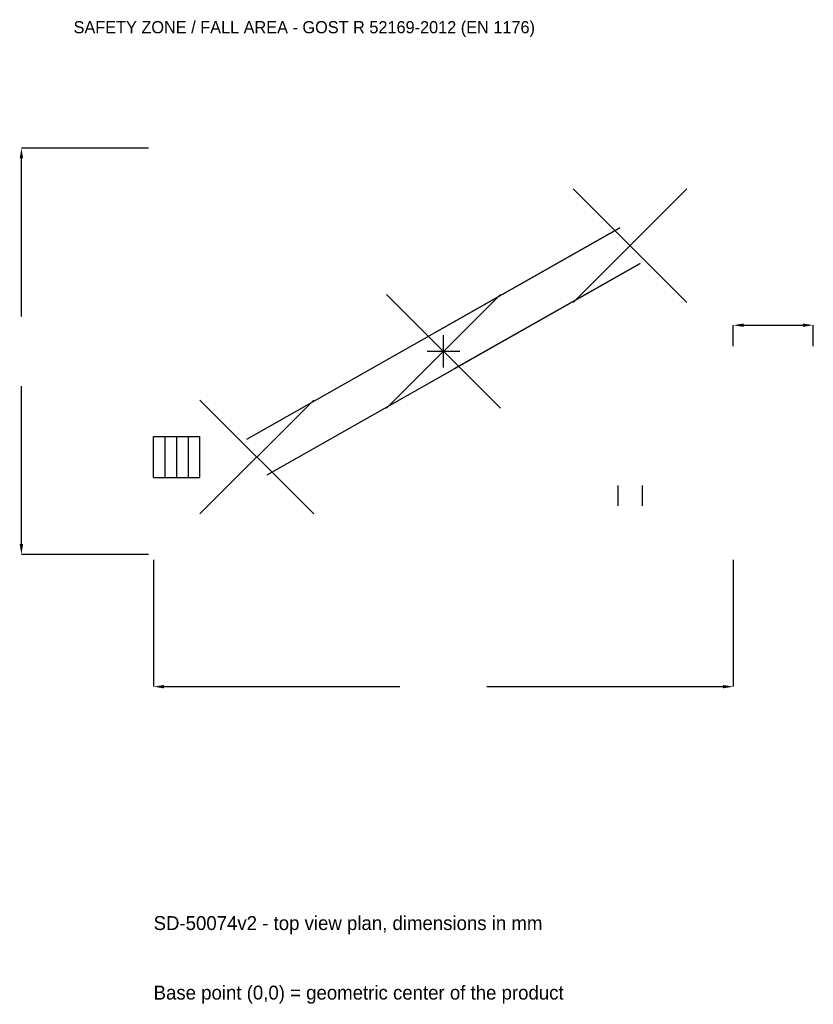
# Model space of a CAD drawing. Extents: x -9796 to 8550, y -15102 to 7668.
import ezdxf

# ---------------------------------------------------------------- set-up
doc = ezdxf.new("R2010")
doc.units = 0
for name, color, linetype in [('GP_MAF_zona_bezopasnosti', 1, 'Continuous'), ('ZSK_DANNYE', 3, 'Continuous'), ('ZSK_KONTUR', 7, 'Continuous'), ('ZSK_RAZMERY', 8, 'Continuous')]:
    doc.layers.add(name, color=color, linetype=linetype)
doc.dimstyles.new('ORION', dxfattribs={"dimtxt": 402, "dimasz": 241.2, "dimexe": 1.25, "dimexo": 120.6, "dimtad": 1, "dimcen": 2.5, "dimazin": 3, "dimtfac": 1, "dimtmove": 0, "dimatfit": 3})

# ---------------------------------------------------------------- blocks, each defined once
blk = doc.blocks.new('_CLOSEDFILLED')
at = {"color": 0, "linetype": 'BYBLOCK'}
blk.add_solid([(-1, 0.164), (0, 0), (-1, -0.164)], dxfattribs=at)
blk = doc.blocks.new('*D1')
for p, q in [((-6700, -4820.6), (-6700, -7756)), ((6700, -4820.6), (6700, -7756)), ((-6458.8, -7756), (-1005, -7756)), ((1005, -7756), (6458.8, -7756))]:
    blk.add_line(p, q)
at = {"layer": 'Defpoints'}
for p in [(-6700, -4700), (6700, -4700), (-6700, -7756)]:
    blk.add_point(p, dxfattribs=at)
at = {"layer": 'ZSK_RAZMERY', "xscale": 241.2, "yscale": 241.2, "rotation": 180}
blk.add_blockref('_CLOSEDFILLED', (-6700, -7756), dxfattribs=at)
at = {"layer": 'ZSK_RAZMERY', "xscale": 241.2, "yscale": 241.2}
blk.add_blockref('_CLOSEDFILLED', (6700, -7756), dxfattribs=at)
blk = doc.blocks.new('*D2')
for p, q in [((-6820.6, 4700), (-9756, 4700)), ((-9756, 804), (-9756, 4458.8)), ((-9756, -4458.8), (-9756, -804)), ((-6820.6, -4700), (-9756, -4700))]:
    blk.add_line(p, q)
at = {"layer": 'Defpoints'}
for p in [(-6700, 4700), (-9756, -4700), (-6700, -4700)]:
    blk.add_point(p, dxfattribs=at)
at = {"layer": 'ZSK_RAZMERY', "xscale": 241.2, "yscale": 241.2}
for p, rotation in [((-9756, 4700), 90), ((-9756, -4700), 270)]:
    blk.add_blockref('_CLOSEDFILLED', p, dxfattribs=dict(at, rotation=rotation))
blk = doc.blocks.new('*D3')
for p, q in [((6700, 120.6), (6700, 603)), ((6941.2, 603), (8308.8, 603)), ((8550, 120.6), (8550, 603))]:
    blk.add_line(p, q)
at = {"layer": 'Defpoints'}
for p in [(6700, 603), (6700, 0), (8550, 0)]:
    blk.add_point(p, dxfattribs=at)
at = {"layer": 'ZSK_RAZMERY', "xscale": 241.2, "yscale": 241.2, "rotation": 180}
blk.add_blockref('_CLOSEDFILLED', (6700, 603), dxfattribs=at)
at = {"layer": 'ZSK_RAZMERY', "xscale": 241.2, "yscale": 241.2}
blk.add_blockref('_CLOSEDFILLED', (8550, 603), dxfattribs=at)
blk = doc.blocks.new('B1')
at = {"layer": 'ZSK_KONTUR'}
for p, q in [((2996, 1128), (5628, 3760)), ((2996, 3760), (5628, 1128)), ((-4545.608, -2031.84), (4078.392, 2856.16)), ((4078.392, 2856.16), (-233.608, 412.16)), ((-4078.392, -2856.16), (4545.608, 2031.84)), ((4545.608, 2031.84), (233.608, -412.16)), ((-1316, -1316), (1316, 1316)), ((-1316, 1316), (1316, -1316)), ((-5628, -3760), (-2996, -1128)), ((-5628, -1128), (-2996, -3760)), ((-6700, -1970.24), (-5628, -1970.24)), ((-6700, -2917.76), (-6700, -1970.24)), ((-6432, -2917.76), (-6432, -1970.24)), ((-6164, -2917.76), (-6164, -1970.24)), ((-5896, -2917.76), (-5896, -1970.24)), ((-5628, -2917.76), (-5628, -1970.24)), ((-6700, -2917.76), (-5628, -2917.76)), ((4027.744, -3102), (4027.744, -3575.76)), ((4596.256, -3102), (4596.256, -3575.76))]:
    blk.add_line(p, q, dxfattribs=at)
at = {"layer": 'ZSK_RAZMERY'}
for p, q in [((0, -376), (0, 376)), ((-376, 0), (376, 0))]:
    blk.add_line(p, q, dxfattribs=at)
at = {"layer": 'GP_MAF_zona_bezopasnosti', "color": 1}
blk.add_text('SAFETY ZONE / FALL AREA - GOST R 52169-2012 (EN 1176)', height=281.4, dxfattribs=at).set_placement((-8550, 7354))
at = {"layer": 'ZSK_RAZMERY'}
dim = blk.add_linear_dim(base=(-9756, -4700), p1=(-6700, -4700), p2=(-6700, 4700), angle=90, dimstyle='ORION', dxfattribs=at)
dim.commit()
dim.dimension.update_dxf_attribs({"geometry": '*D2', "text_midpoint": (-9756, 0)})
for base, p1, p2, picture, middle in [((6700, 603), (6700, 0), (8550, 0), '*D3', (7625, 804.625)), ((-6700, -7756), (-6700, -4700), (6700, -4700), '*D1', (0, -7756))]:
    dim = blk.add_linear_dim(base=base, p1=p1, p2=p2, dimstyle='ORION', dxfattribs=at)
    dim.commit()
    dim.dimension.update_dxf_attribs({"geometry": picture, "text_midpoint": middle})

msp = doc.modelspace()

# ---------------------------------------------------------------- block references
msp.add_blockref('B1', (0, 0))

# ---------------------------------------------------------------- texts
at = {"layer": 'ZSK_DANNYE', "color": 3}
msp.add_text('SD-50074v2 - top view plan, dimensions in mm', height=321.6, dxfattribs=at).set_placement((-6700, -13384))
at = {"layer": 'ZSK_DANNYE', "color": 7}
msp.add_text('Base point (0,0) = geometric center of the product', height=321.6, dxfattribs=at).set_placement((-6700, -14992))

doc.saveas('drawing.dxf')
